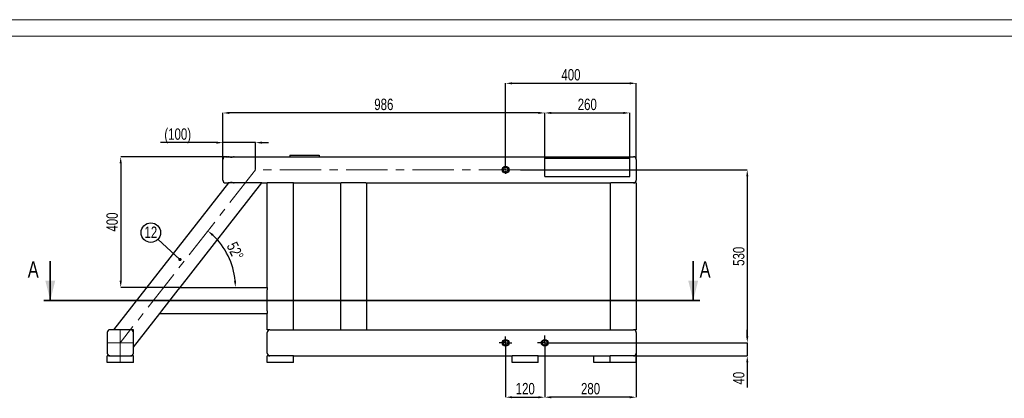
# Model space of a CAD drawing. Header units: millimetres. Extents: x 0 to 841, y 0 to 594.
# Tile 9 of 19: x 151 to 452, y 478 to 594. Entities that reach past the tile are written whole.
import ezdxf

# ---------------------------------------------------------------- set-up
doc = ezdxf.new("R2010")
doc.units = ezdxf.units.MM
doc.header["$PDSIZE"] = -1
doc.linetypes.add('CENTERX2', pattern=[20.32, 12.7, -2.54, 2.54, -2.54])
for name, color, linetype in [('COTES', 1, 'Continuous'), ('NOTES', 6, 'Continuous'), ('TRAIT-MIXTES', 3, 'CENTERX2')]:
    doc.layers.add(name, color=color, linetype=linetype)
doc.layers.add('TRAIT-FORT', color=4, linetype='Continuous', lineweight=25)
doc.styles.add('SLDTEXTSTYLE0', font='TXT', dxfattribs={"width": 0.75})
doc.dimstyles.new('SLDDIMSTYLE10', dxfattribs={"dimtxt": 0.18, "dimasz": 1, "dimexe": 0, "dimexo": 0.0625, "dimgap": 0, "dimtad": 0, "dimtih": 1, "dimtoh": 1, "dimdec": 0, "dimrnd": 1e-09, "dimzin": 0, "dimdsep": 46, "dimtxsty": 'Standard', "dimblk1": 'DOT', "dimblk2": 'DOT', "dimsah": 1, "dimcen": 0.09, "dimadec": 0, "dimazin": 0, "dimtfac": 1, "dimtdec": 0, "dimtofl": 0, "dimtmove": 0, "dimatfit": 3, "dimldrblk": 'DOT', "dimfxl": 1, "dimfrac": 2, "dimtolj": 1, "dimtzin": 0, "dimarcsym": 0})
doc.dimstyles.new('SLDDIMSTYLE3', dxfattribs={"dimtxt": 3.5, "dimasz": 2, "dimexe": 0, "dimexo": 0.0625, "dimgap": 0.875, "dimtad": 1, "dimdec": 0, "dimlfac": 10, "dimrnd": 1e-09, "dimzin": 12, "dimdsep": 46, "dimtxsty": 'SLDTEXTSTYLE0', "dimsah": 1, "dimcen": 0.09, "dimadec": 0, "dimazin": 3, "dimtfac": 1, "dimtdec": 0, "dimtofl": 0, "dimtmove": 0, "dimatfit": 3, "dimfxl": 1, "dimfrac": 2, "dimtolj": 1, "dimtzin": 12, "dimarcsym": 0})
doc.dimstyles.new('SLDDIMSTYLE4', dxfattribs={"dimtxt": 3.5, "dimasz": 2, "dimexe": 0, "dimexo": 0.0625, "dimgap": 0.875, "dimtad": 1, "dimdec": 0, "dimlfac": 10, "dimrnd": 1e-09, "dimzin": 12, "dimdsep": 46, "dimtxsty": 'SLDTEXTSTYLE0', "dimsah": 1, "dimcen": 0.09, "dimadec": 0, "dimazin": 3, "dimtfac": 1, "dimtdec": 0, "dimtmove": 0, "dimatfit": 0, "dimfxl": 1, "dimfrac": 2, "dimtolj": 1, "dimtzin": 12, "dimarcsym": 0})
doc.dimstyles.new('SLDDIMSTYLE9', dxfattribs={"dimtxt": 3.5, "dimasz": 2, "dimexe": 0, "dimexo": 0.0625, "dimgap": 0.875, "dimtad": 1, "dimdec": 4, "dimlfac": 10, "dimzin": 12, "dimdsep": 46, "dimtxsty": 'SLDTEXTSTYLE0', "dimsah": 1, "dimcen": 0.09, "dimazin": 3, "dimtfac": 1, "dimtofl": 0, "dimtmove": 0, "dimatfit": 3, "dimfxl": 1, "dimfrac": 2, "dimtolj": 1, "dimtzin": 12, "dimarcsym": 0})

# ---------------------------------------------------------------- blocks, each defined once
blk = doc.blocks.new('_D_42')
at = {"layer": 'COTES', "color": 0, "lineweight": -2, "transparency": 16777216}
blk.add_arc((194.95, 512.01), 21.96, 5.2205, 46.7795, dxfattribs=at)
at = {"layer": 'COTES', "color": 0, "transparency": 16777216}
for points in [[(209.77, 527.76), (210.2, 528.26), (208.47, 529.31)], [(217.15, 514.02), (216.48, 513.99), (216.91, 512.01)]]:
    blk.add_solid(points, dxfattribs=at)
at = {"layer": 'Defpoints', "color": 0, "transparency": 16777216}
for p in [(223.08, 548.01), (215.91, 518.55), (200.03, 512.01), (226.67, 512.01), (181.67, 495.01)]:
    blk.add_point(p, dxfattribs=at)
at = {"layer": 'COTES', "color": 0, "transparency": 16777216, "insert": (217.28, 526.31), "char_height": 3.5, "attachment_point": 1, "rotation": 296, "style": 'SLDTEXTSTYLE0'}
blk.add_mtext('\\A1;52°', dxfattribs=at)
blk = doc.blocks.new('_D_43')
at = {"layer": 'COTES', "color": 0, "lineweight": -2, "transparency": 16777216}
for p, q in [((211.07, 556.34), (194, 556.34)), ((213.07, 551.27), (213.07, 556.34)), ((223.08, 556.34), (213.07, 556.34)), ((223.08, 548.07), (223.08, 556.34)), ((225.08, 556.34), (227.08, 556.34))]:
    blk.add_line(p, q, dxfattribs=at)
at = {"layer": 'COTES', "color": 0, "transparency": 16777216}
for points in [[(211.07, 556.67), (211.07, 556), (213.07, 556.34)], [(225.08, 556.67), (225.08, 556), (223.08, 556.34)]]:
    blk.add_solid(points, dxfattribs=at)
at = {"layer": 'Defpoints', "color": 0, "transparency": 16777216}
for p in [(213.07, 556.34), (213.07, 551.21), (223.08, 548.01)]:
    blk.add_point(p, dxfattribs=at)
at = {"layer": 'COTES', "color": 0, "transparency": 16777216, "insert": (199.25, 560.71), "char_height": 3.5, "attachment_point": 2, "style": 'SLDTEXTSTYLE0'}
blk.add_mtext('\\A1;(100)', dxfattribs=at)
blk = doc.blocks.new('_D_44')
at = {"layer": 'COTES', "color": 0, "lineweight": -2, "transparency": 16777216}
for p, q in [((304.21, 548.01), (373.67, 548.01)), ((373.67, 546.01), (373.67, 497.01)), ((313.98, 495.01), (373.67, 495.01))]:
    blk.add_line(p, q, dxfattribs=at)
at = {"layer": 'COTES', "color": 0, "transparency": 16777216}
for points in [[(373.34, 546.01), (374, 546.01), (373.67, 548.01)], [(373.34, 497.01), (374, 497.01), (373.67, 495.01)]]:
    blk.add_solid(points, dxfattribs=at)
at = {"layer": 'Defpoints', "color": 0, "transparency": 16777216}
for p in [(304.15, 548.01), (313.92, 495.01), (373.67, 495.01)]:
    blk.add_point(p, dxfattribs=at)
at = {"layer": 'COTES', "color": 0, "transparency": 16777216, "insert": (369.29, 521.51), "char_height": 3.5, "attachment_point": 2, "rotation": 90, "style": 'SLDTEXTSTYLE0'}
blk.add_mtext('\\A1;530', dxfattribs=at)
blk = doc.blocks.new('_D_45')
at = {"layer": 'COTES', "color": 0, "lineweight": -2, "transparency": 16777216}
for p, q in [((311.67, 551.92), (311.67, 565.43)), ((313.67, 565.43), (335.67, 565.43)), ((337.67, 551.92), (337.67, 565.43))]:
    blk.add_line(p, q, dxfattribs=at)
at = {"layer": 'COTES', "color": 0, "transparency": 16777216}
for points in [[(313.67, 565.77), (313.67, 565.1), (311.67, 565.43)], [(335.67, 565.77), (335.67, 565.1), (337.67, 565.43)]]:
    blk.add_solid(points, dxfattribs=at)
at = {"layer": 'Defpoints', "color": 0, "transparency": 16777216}
for p in [(337.67, 565.43), (311.67, 551.86), (337.67, 551.86)]:
    blk.add_point(p, dxfattribs=at)
at = {"layer": 'COTES', "color": 0, "transparency": 16777216, "insert": (324.67, 569.81), "char_height": 3.5, "attachment_point": 2, "style": 'SLDTEXTSTYLE0'}
blk.add_mtext('\\A1;260', dxfattribs=at)
blk = doc.blocks.new('_D_46')
at = {"layer": 'COTES', "color": 0, "lineweight": -2, "transparency": 16777216}
for p, q in [((213.07, 551.27), (213.07, 565.43)), ((309.67, 565.43), (215.07, 565.43)), ((311.67, 551.92), (311.67, 565.43))]:
    blk.add_line(p, q, dxfattribs=at)
at = {"layer": 'COTES', "color": 0, "transparency": 16777216}
for points in [[(215.07, 565.77), (215.07, 565.1), (213.07, 565.43)], [(309.67, 565.77), (309.67, 565.1), (311.67, 565.43)]]:
    blk.add_solid(points, dxfattribs=at)
at = {"layer": 'Defpoints', "color": 0, "transparency": 16777216}
for p in [(213.07, 565.43), (311.67, 551.86), (213.07, 551.21)]:
    blk.add_point(p, dxfattribs=at)
at = {"layer": 'COTES', "color": 0, "transparency": 16777216, "insert": (262.37, 569.81), "char_height": 3.5, "attachment_point": 2, "style": 'SLDTEXTSTYLE0'}
blk.add_mtext('\\A1;986', dxfattribs=at)
blk = doc.blocks.new('_D_47')
at = {"layer": 'COTES', "color": 0, "lineweight": -2, "transparency": 16777216}
for p, q in [((214.48, 552.01), (181.79, 552.01)), ((181.79, 550.01), (181.79, 514.01)), ((199.96, 512.01), (181.79, 512.01))]:
    blk.add_line(p, q, dxfattribs=at)
at = {"layer": 'COTES', "color": 0, "transparency": 16777216}
for points in [[(181.46, 550.01), (182.12, 550.01), (181.79, 552.01)], [(181.46, 514.01), (182.12, 514.01), (181.79, 512.01)]]:
    blk.add_solid(points, dxfattribs=at)
at = {"layer": 'Defpoints', "color": 0, "transparency": 16777216}
for p in [(214.55, 552.01), (181.79, 512.01), (200.03, 512.01)]:
    blk.add_point(p, dxfattribs=at)
at = {"layer": 'COTES', "color": 0, "transparency": 16777216, "insert": (177.41, 532.01), "char_height": 3.5, "attachment_point": 2, "rotation": 90, "style": 'SLDTEXTSTYLE0'}
blk.add_mtext('\\A1;400', dxfattribs=at)
blk = doc.blocks.new('_D_48')
at = {"layer": 'COTES', "color": 0, "lineweight": -2, "transparency": 16777216}
for p, q in [((299.67, 549.32), (299.67, 574.51)), ((301.67, 574.51), (337.67, 574.51)), ((339.67, 551.27), (339.67, 574.51))]:
    blk.add_line(p, q, dxfattribs=at)
at = {"layer": 'COTES', "color": 0, "transparency": 16777216}
for points in [[(301.67, 574.84), (301.67, 574.18), (299.67, 574.51)], [(337.67, 574.84), (337.67, 574.18), (339.67, 574.51)]]:
    blk.add_solid(points, dxfattribs=at)
at = {"layer": 'Defpoints', "color": 0, "transparency": 16777216}
for p in [(339.67, 574.51), (299.67, 549.26), (339.67, 551.21)]:
    blk.add_point(p, dxfattribs=at)
at = {"layer": 'COTES', "color": 0, "transparency": 16777216, "insert": (319.67, 578.89), "char_height": 3.5, "attachment_point": 2, "style": 'SLDTEXTSTYLE0'}
blk.add_mtext('\\A1;400', dxfattribs=at)
blk = doc.blocks.new('_D_49')
at = {"layer": 'COTES', "color": 0, "lineweight": -2, "transparency": 16777216}
for p, q in [((373.67, 497.01), (373.67, 499.01)), ((313.98, 495.01), (373.67, 495.01)), ((373.67, 495.01), (373.67, 491.01)), ((339.73, 491.01), (373.67, 491.01)), ((373.67, 489.01), (373.67, 481.32))]:
    blk.add_line(p, q, dxfattribs=at)
at = {"layer": 'COTES', "color": 0, "transparency": 16777216}
for points in [[(373.34, 497.01), (374, 497.01), (373.67, 495.01)], [(373.34, 489.01), (374, 489.01), (373.67, 491.01)]]:
    blk.add_solid(points, dxfattribs=at)
at = {"layer": 'Defpoints', "color": 0, "transparency": 16777216}
for p in [(313.92, 495.01), (339.67, 491.01), (373.67, 491.01)]:
    blk.add_point(p, dxfattribs=at)
at = {"layer": 'COTES', "color": 0, "transparency": 16777216, "insert": (369.29, 484.17), "char_height": 3.5, "attachment_point": 2, "rotation": 90, "style": 'SLDTEXTSTYLE0'}
blk.add_mtext('\\A1;40', dxfattribs=at)
blk = doc.blocks.new('_D_50')
at = {"layer": 'COTES', "color": 0, "lineweight": -2, "transparency": 16777216}
for p, q in [((299.67, 493), (299.67, 478.35)), ((311.67, 492.7), (311.67, 478.35)), ((301.67, 478.35), (309.67, 478.35))]:
    blk.add_line(p, q, dxfattribs=at)
at = {"layer": 'COTES', "color": 0, "transparency": 16777216}
for points in [[(301.67, 478.68), (301.67, 478.01), (299.67, 478.35)], [(309.67, 478.68), (309.67, 478.01), (311.67, 478.35)]]:
    blk.add_solid(points, dxfattribs=at)
at = {"layer": 'Defpoints', "color": 0, "transparency": 16777216}
for p in [(299.67, 493.06), (311.67, 492.76), (311.67, 478.35)]:
    blk.add_point(p, dxfattribs=at)
at = {"layer": 'COTES', "color": 0, "transparency": 16777216, "insert": (305.67, 482.72), "char_height": 3.5, "attachment_point": 2, "style": 'SLDTEXTSTYLE0'}
blk.add_mtext('\\A1;120', dxfattribs=at)
blk = doc.blocks.new('_D_51')
at = {"layer": 'COTES', "color": 0, "lineweight": -2, "transparency": 16777216}
for p, q in [((311.67, 492.7), (311.67, 478.35)), ((339.67, 491.75), (339.67, 478.35)), ((337.67, 478.35), (313.67, 478.35))]:
    blk.add_line(p, q, dxfattribs=at)
at = {"layer": 'COTES', "color": 0, "transparency": 16777216}
for points in [[(313.67, 478.68), (313.67, 478.01), (311.67, 478.35)], [(337.67, 478.68), (337.67, 478.01), (339.67, 478.35)]]:
    blk.add_solid(points, dxfattribs=at)
at = {"layer": 'Defpoints', "color": 0, "transparency": 16777216}
for p in [(311.67, 492.76), (339.67, 491.81), (311.67, 478.35)]:
    blk.add_point(p, dxfattribs=at)
at = {"layer": 'COTES', "color": 0, "transparency": 16777216, "insert": (325.67, 482.72), "char_height": 3.5, "attachment_point": 2, "style": 'SLDTEXTSTYLE0'}
blk.add_mtext('\\A1;280', dxfattribs=at)
blk = doc.blocks.new('SW_NOTE_5')
at = {"layer": 'NOTES', "color": 0}
blk.add_circle((-2.19, 2.02), 2.98, dxfattribs=at)
at = {"layer": 'NOTES', "color": 0, "insert": (-2.18, 3.88), "char_height": 3.5, "attachment_point": 2, "style": 'SLDTEXTSTYLE0'}
blk.add_mtext('12', dxfattribs=at)
blk = doc.blocks.new('_Dot')
at = {"color": 0, "linetype": 'ByBlock', "lineweight": -2}
blk.add_line((-0.5, 0), (-1, 0), dxfattribs=at)
at = {"color": 0, "linetype": 'ByBlock', "const_width": 0.5}
blk.add_lwpolyline([(-0.25, 0, 1), (0.25, 0, 1)], format="xyb", close=True, dxfattribs=at)
blk = doc.blocks.new('SW_CENTERMARKSYMBOL_13')
at = {"layer": 'TRAIT-MIXTES', "color": 0}
for p, q in [((-0.4, 0), (-1.25, 0)), ((0, 0), (-0.2, 0)), ((0, 0.4), (0, 1.25)), ((0, 0), (0, 0.2)), ((0, 0), (0, -0.2)), ((0, 0), (0.2, 0)), ((0.4, 0), (1.25, 0)), ((0, -0.4), (0, -1.25))]:
    blk.add_line(p, q, dxfattribs=at)
blk = doc.blocks.new('SW_CENTERMARKSYMBOL_14')
at = {"layer": 'TRAIT-MIXTES', "color": 0}
for p, q in [((-1.2, 0), (-1.95, 0)), ((0, 0), (-1.2, 0)), ((0, 1.2), (0, 1.95)), ((0, 0), (0, 1.2)), ((0, 0), (0, -1.2)), ((0, 0), (1.2, 0)), ((1.2, 0), (1.95, 0)), ((0, -1.2), (0, -1.95))]:
    blk.add_line(p, q, dxfattribs=at)
blk = doc.blocks.new('SW_CENTERMARKSYMBOL_15')
at = {"layer": 'TRAIT-MIXTES', "color": 0}
for p, q in [((-1.2, 0), (-2.25, 0)), ((0, 0), (-1.2, 0)), ((0, 1.2), (0, 2.25)), ((0, 0), (0, 1.2)), ((0, 0), (0, -1.2)), ((0, 0), (1.2, 0)), ((1.2, 0), (2.25, 0)), ((0, -1.2), (0, -2.25))]:
    blk.add_line(p, q, dxfattribs=at)

msp = doc.modelspace()

# ---------------------------------------------------------------- linework, layer by layer
at = {"lineweight": 18}
for p, q in [((841, 594), (0, 594)), ((836, 589), (5, 589))]:
    msp.add_line(p, q, dxfattribs=at)
at = {"lineweight": 35}
for p, q in [((160.228477, 520.010361), (160.228477, 508.010361)), ((357.10849, 520.010361), (357.10849, 508.010361)), ((359.10849, 508.010361), (158.228477, 508.010361))]:
    msp.add_line(p, q, dxfattribs=at)
for points in [[(160.228477, 508.010361), (161.728477, 514.010361), (158.728477, 514.010361)], [(357.10849, 508.010361), (358.60849, 514.010361), (355.60849, 514.010361)]]:
    msp.add_solid(points, dxfattribs=at)
at = {"layer": 'TRAIT-FORT', "lineweight": 25}
for p, q in [((213.868489, 552.010361), (214.709349, 552.010361)), ((214.709349, 552.010361), (216.584303, 552.010361)), ((216.580974, 552.010361), (311.668489, 552.010361)), ((233.568489, 552.510361), (233.568489, 552.010361)), ((233.568489, 552.510361), (242.568489, 552.510361)), ((242.568489, 552.510361), (242.568489, 552.010361)), ((311.668489, 551.860361), (311.668489, 552.010361)), ((311.668489, 552.010361), (337.668489, 552.010361)), ((311.668489, 551.610361), (311.668489, 551.860361)), ((337.668489, 551.860361), (337.668489, 552.010361)), ((337.668489, 552.010361), (338.868489, 552.010361)), ((337.668489, 551.610361), (337.668489, 551.860361)), ((213.068489, 544.810361), (213.068489, 551.210361)), ((311.668489, 551.610361), (337.668489, 551.610361)), ((311.668489, 551.110361), (311.668489, 551.610361)), ((311.668489, 546.260361), (311.668489, 551.110361)), ((337.668489, 551.110361), (337.668489, 551.610361)), ((337.668489, 546.260361), (337.668489, 551.110361)), ((339.668489, 551.210361), (339.668489, 544.810361)), ((311.668489, 546.010361), (311.668489, 546.260361)), ((311.668489, 546.010361), (337.668489, 546.010361)), ((337.668489, 546.010361), (337.668489, 546.260361)), ((179.717558, 499.010361), (214.875412, 544.010361)), ((200.026417, 512.010361), (225.027557, 544.010361)), ((213.868489, 544.010361), (214.709349, 544.010361)), ((214.929208, 544.010361), (214.703289, 544.010361)), ((215.890626, 544.010361), (214.929208, 544.010361)), ((224.012343, 544.010361), (215.890626, 544.010361)), ((225.027557, 544.010361), (224.012343, 544.010361)), ((225.027557, 544.010361), (226.668489, 544.010361)), ((226.668489, 512.010361), (226.668489, 544.010361)), ((227.468489, 544.010361), (226.668489, 544.010361)), ((233.868489, 544.010361), (227.468489, 544.010361)), ((234.668489, 544.010361), (233.868489, 544.010361)), ((234.668489, 499.010361), (234.668489, 544.010361)), ((234.668489, 544.010361), (249.254288, 544.010361)), ((249.068489, 544.010361), (249.068489, 499.010361)), ((249.868489, 544.010361), (249.254288, 544.010361)), ((256.268489, 544.010361), (249.868489, 544.010361)), ((256.882689, 544.010361), (256.268489, 544.010361)), ((256.882689, 544.010361), (331.854288, 544.010361)), ((257.068489, 544.010361), (257.068489, 499.010361)), ((331.668489, 544.010361), (331.668489, 499.010361)), ((332.468489, 544.010361), (331.854288, 544.010361)), ((338.868489, 544.010361), (332.468489, 544.010361)), ((339.668489, 544.010361), (338.868489, 544.010361)), ((339.668489, 544.010361), (339.668489, 499.010361)), ((194.401161, 504.810361), (199.401389, 511.210361)), ((199.401389, 511.210361), (200.026417, 512.010361)), ((200.026417, 512.010361), (226.668489, 512.010361)), ((226.668489, 512.010361), (226.668489, 511.210361)), ((226.668489, 504.810361), (226.668489, 511.210361)), ((185.668489, 493.633051), (193.776132, 504.010361)), ((193.776132, 504.010361), (194.401161, 504.810361)), ((193.776132, 504.010361), (226.668489, 504.010361)), ((226.668489, 504.810361), (226.668489, 504.010361)), ((226.668489, 499.010361), (226.668489, 504.010361)), ((177.668489, 498.210361), (177.668489, 491.810361)), ((184.868489, 499.010361), (178.468489, 499.010361)), ((185.668489, 499.010361), (184.868489, 499.010361)), ((185.668489, 498.210361), (185.668489, 499.010361)), ((185.668489, 491.810361), (185.668489, 498.210361)), ((227.468489, 499.010361), (226.668489, 499.010361)), ((226.668489, 491.810361), (226.668489, 498.210361)), ((227.468489, 499.010361), (338.868489, 499.010361)), ((339.668489, 499.010361), (338.868489, 499.010361)), ((339.668489, 498.210361), (339.668489, 491.810361)), ((177.668489, 489.010361), (177.668489, 491.010361)), ((178.468489, 491.010361), (177.668489, 491.010361)), ((185.668489, 489.010361), (177.668489, 489.010361)), ((178.468489, 491.010361), (184.868489, 491.010361)), ((185.668489, 491.010361), (184.868489, 491.010361)), ((185.668489, 489.010361), (185.668489, 491.010361)), ((226.668489, 489.010361), (226.668489, 491.010361)), ((234.668489, 491.010361), (226.668489, 491.010361)), ((234.668489, 489.010361), (226.668489, 489.010361)), ((234.668489, 489.010361), (234.668489, 491.010361)), ((234.668489, 491.010361), (301.668489, 491.010361)), ((309.668489, 491.010361), (301.668489, 491.010361)), ((301.668489, 489.010361), (301.668489, 491.010361)), ((309.668489, 489.010361), (301.668489, 489.010361)), ((309.668489, 489.010361), (309.668489, 491.010361)), ((309.668489, 491.010361), (331.668489, 491.010361)), ((326.668489, 489.010361), (326.668489, 491.010361)), ((331.668489, 489.010361), (326.668489, 489.010361)), ((331.668489, 489.010361), (331.668489, 491.010361)), ((339.668489, 491.010361), (331.668489, 491.010361)), ((339.668489, 489.010361), (331.668489, 489.010361)), ((339.668489, 489.010361), (339.668489, 491.010361))]:
    msp.add_line(p, q, dxfattribs=at)
for centre, radius in [((299.668489, 548.010361), 1.05), ((299.668489, 548.010361), 0.75), ((299.668489, 495.010361), 1.05), ((299.668489, 495.010361), 0.75), ((311.668489, 495.010361), 1.05), ((311.668489, 495.010361), 0.75)]:
    msp.add_circle(centre, radius, dxfattribs=at)
for centre, start, end in [((213.868489, 551.210361), 90, 180), ((338.868489, 551.210361), 0, 90), ((213.868489, 544.810361), 180, 270), ((338.868489, 544.810361), 270, 0), ((178.468489, 498.210361), 90, 180), ((184.868489, 498.210361), 0, 90), ((227.468489, 498.210361), 90, 180), ((338.868489, 498.210361), 0, 90), ((178.468489, 491.810361), 180, 270), ((184.868489, 491.810361), 270, 0), ((227.468489, 491.810361), 180, 270), ((338.868489, 491.810361), 270, 0)]:
    msp.add_arc(centre, 0.8, start, end, dxfattribs=at)
for points in [[(216.580974, 552.010361), (216.53046, 552.010361), (216.471157, 551.998198), (216.386421, 551.975275), (216.368889, 551.970275), (216.33325, 551.959785), (216.315086, 551.95428), (216.259552, 551.93724), (216.221145, 551.925178), (216.14134, 551.900941), (216.099847, 551.888732), (216.013793, 551.865718), (215.969898, 551.855099), (215.880122, 551.837057), (215.834241, 551.829638), (215.76367, 551.821967), (215.739784, 551.819989), (215.69235, 551.817372), (215.668696, 551.816718), (215.59792, 551.816722), (215.550985, 551.819363), (215.457589, 551.829435), (215.410808, 551.836946), (215.275561, 551.864093), (215.190797, 551.888256), (215.02939, 551.937248), (214.955502, 551.961272), (214.854353, 551.9887), (214.822025, 551.996458), (214.762167, 552.007263), (214.734567, 552.010361), (214.709349, 552.010361)], [(214.709349, 544.010361), (214.759862, 544.010361), (214.819165, 544.022525), (214.903902, 544.045448), (214.921433, 544.050447), (214.957073, 544.060938), (214.975237, 544.066443), (215.030771, 544.083483), (215.069178, 544.095545), (215.148983, 544.119782), (215.190476, 544.131991), (215.276529, 544.155004), (215.320425, 544.165624), (215.410201, 544.183666), (215.456082, 544.191085), (215.526653, 544.198755), (215.550539, 544.200733), (215.597972, 544.20335), (215.621626, 544.204004), (215.692402, 544.204001), (215.739338, 544.20136), (215.832734, 544.191288), (215.879515, 544.183777), (216.014761, 544.15663), (216.099526, 544.132467), (216.260933, 544.083475), (216.33482, 544.059451), (216.435969, 544.032022), (216.468298, 544.024265), (216.528155, 544.01346), (216.555756, 544.010361), (216.580974, 544.010361)]]:
    msp.add_open_spline(points, degree=3, knots=[0, 0, 0, 0, 0.125, 0.125, 0.15625, 0.15625, 0.1875, 0.1875, 0.25, 0.25, 0.3125, 0.3125, 0.375, 0.375, 0.4375, 0.4375, 0.46875, 0.46875, 0.5, 0.5, 0.5625, 0.5625, 0.625, 0.625, 0.75, 0.75, 0.875, 0.875, 0.9375, 0.9375, 1, 1, 1, 1], dxfattribs=at)
at = {"layer": 'TRAIT-MIXTES', "lineweight": 18}
for p, q in [((223.076627, 548.010361), (181.668489, 495.010361)), ((304.148156, 548.010361), (223.076627, 548.010361)), ((181.668489, 499.010361), (181.668489, 489.036247)), ((177.668489, 495.010361), (185.668489, 495.010361))]:
    msp.add_line(p, q, dxfattribs=at)

# ---------------------------------------------------------------- block references
at = {"layer": 'NOTES'}
msp.add_blockref('SW_NOTE_5', (193.204667, 526.754434), dxfattribs=at)
at = {"layer": 'TRAIT-MIXTES'}
for name, p in [('SW_CENTERMARKSYMBOL_13', (299.668489, 548.010361)), ('SW_CENTERMARKSYMBOL_14', (299.668489, 495.010361)), ('SW_CENTERMARKSYMBOL_15', (311.668489, 495.010361))]:
    msp.add_blockref(name, p, dxfattribs=at)

# ---------------------------------------------------------------- texts
at = {"char_height": 5, "attachment_point": 1, "style": 'SLDTEXTSTYLE0'}
for insert in [(153.329869, 520.010361), (359.079521, 520.010361)]:
    msp.add_mtext('A', dxfattribs=dict(at, insert=insert))

# ---------------------------------------------------------------- dimensions: what is measured, and where the dimension line sits
at = {"layer": 'COTES'}
for base, p1, p2, picture, middle in [((339.668489, 574.510361), (299.668489, 549.260361), (339.668489, 551.210361), '_D_48', (319.668489, 574.510361)), ((213.068489, 565.432827), (311.668489, 551.860361), (213.068489, 551.210361), '_D_46', (262.368489, 565.432827)), ((337.668489, 565.432827), (311.668489, 551.860361), (337.668489, 551.860361), '_D_45', (324.668489, 565.432827)), ((311.668489, 478.347531), (299.668489, 493.060361), (311.668489, 492.760361), '_D_50', (305.668489, 478.347531)), ((311.668489, 478.347531), (339.668489, 491.810361), (311.668489, 492.760361), '_D_51', (325.668489, 478.347531))]:
    dim = msp.add_linear_dim(base=base, p1=p1, p2=p2, dimstyle='SLDDIMSTYLE3', dxfattribs=at)
    dim.commit()
    dim.dimension.update_dxf_attribs({"geometry": picture, "text_midpoint": middle, "dimtype": 160})
dim = msp.add_linear_dim(base=(213.068489, 556.3352), p1=(223.076627, 548.010361), p2=(213.068489, 551.210361), text='(<>)', dimstyle='SLDDIMSTYLE4', dxfattribs=at)
dim.commit()
dim.dimension.update_dxf_attribs({"geometry": '_D_43', "text_midpoint": (199.246276, 556.3352), "dimtype": 160})
for base, p1, p2, dimstyle, picture, middle in [((181.788964, 512.010361), (214.545161, 552.010361), (200.026417, 512.010361), 'SLDDIMSTYLE3', '_D_47', (181.788964, 532.010361)), ((373.668489, 495.010361), (304.148156, 548.010361), (313.918489, 495.010361), 'SLDDIMSTYLE3', '_D_44', (373.668489, 521.510361)), ((373.668489, 491.010361), (313.918489, 495.010361), (339.668489, 491.010361), 'SLDDIMSTYLE4', '_D_49', (373.668489, 484.166611))]:
    dim = msp.add_linear_dim(base=base, p1=p1, p2=p2, angle=90, dimstyle=dimstyle, dxfattribs=at)
    dim.commit()
    dim.dimension.update_dxf_attribs({"geometry": picture, "text_midpoint": middle, "dimtype": 160})
dim = msp.add_angular_dim_2l(base=(215.911062, 518.552278), line1=((200.026417, 512.010361), (226.668489, 512.010361)), line2=((223.076627, 548.010361), (181.668489, 495.010361)), dimstyle='SLDDIMSTYLE9', dxfattribs=at)
dim.commit()
dim.dimension.update_dxf_attribs({"geometry": '_D_42', "text_midpoint": (214.685953, 521.636061), "dimtype": 162})

# ---------------------------------------------------------------- leaders
at = {"layer": 'NOTES'}
msp.add_leader([(199.924342, 520.540534), (193.204667, 526.754434)], dimstyle='SLDDIMSTYLE10', dxfattribs=at)

doc.saveas('drawing.dxf')
